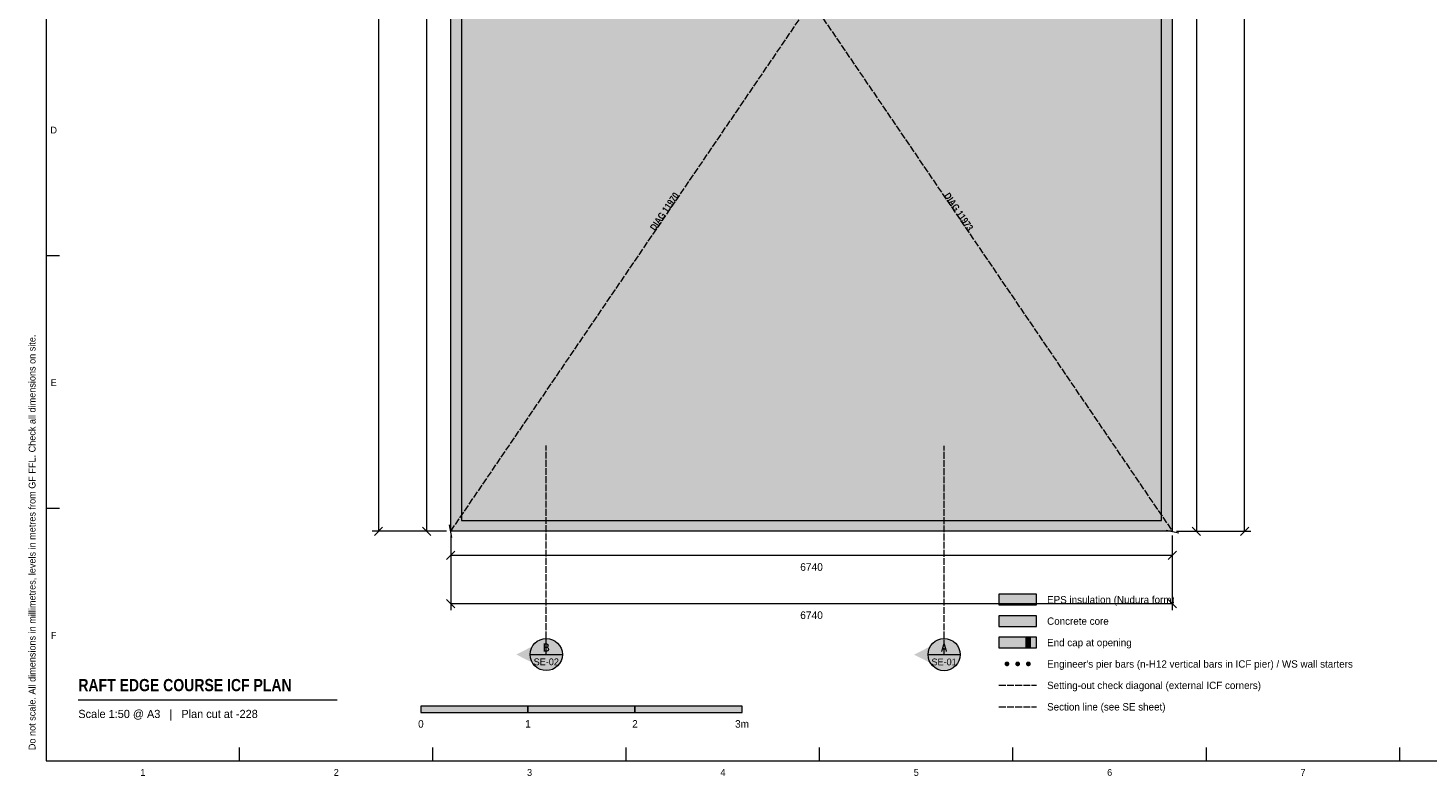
# Model space of a CAD drawing. Header units: millimetres. Extents: x 17 to 413, y 4 to 292.
# Tile 1 of 3: x 17 to 278, y 4 to 144. Entities that reach past the tile are written whole.
import ezdxf
from ezdxf.enums import TextEntityAlignment as Align

# ---------------------------------------------------------------- set-up
doc = ezdxf.new("R2010")
doc.units = ezdxf.units.MM
doc.linetypes.add('DASHED', pattern=[1.524, 1.27, -0.254])
for name, color, linetype in [('FILL-C_9E1A1A', 7, 'Continuous'), ('FILL-C_B2B2B5', 7, 'Continuous'), ('FILL-EPS', 7, 'Continuous'), ('FILL-INK', 7, 'Continuous'), ('FILL-RED', 7, 'Continuous'), ('FILL-TEAL_DK', 7, 'Continuous'), ('FILL-WHITE', 7, 'Continuous'), ('LINE-C_85297A', 7, 'Continuous'), ('LINE-C_85297A-DASH', 7, 'DASHED'), ('LINE-INK', 7, 'Continuous'), ('LINE-RED', 7, 'Continuous'), ('LINE-RED-DASH', 7, 'DASHED'), ('LINE-STEEL_GREY', 7, 'Continuous'), ('LINE-TEAL_DK', 7, 'Continuous'), ('TEXT-C_85297A', 7, 'Continuous'), ('TEXT-INK', 7, 'Continuous'), ('TEXT-RED', 7, 'Continuous'), ('TEXT-STEEL_GREY', 7, 'Continuous')]:
    doc.layers.add(name, color=color, linetype=linetype)
doc.styles.add('OpenSansCondensed-Bold', font='OpenSansCondensed-Bold.ttf')

msp = doc.modelspace()

# ---------------------------------------------------------------- hatches: boundary and pattern name
at = {"layer": 'FILL-C_9E1A1A', "true_color": 0x9e1a1a}
h = msp.add_hatch(color=256, dxfattribs=at)
h.dxf.hatch_style = 1
h.paths.add_polyline_path([(199.95, 25.1), (199.93, 25.22), (199.89, 25.33), (199.82, 25.42), (199.73, 25.49), (199.62, 25.53), (199.5, 25.55), (199.38, 25.53), (199.28, 25.49), (199.18, 25.42), (199.11, 25.33), (199.07, 25.22), (199.05, 25.1), (199.07, 24.98), (199.11, 24.88), (199.18, 24.78), (199.28, 24.71), (199.38, 24.67), (199.5, 24.65), (199.62, 24.67), (199.73, 24.71), (199.82, 24.78), (199.89, 24.88), (199.93, 24.98)])
h = msp.add_hatch(color=256, dxfattribs=at)
h.dxf.hatch_style = 1
h.paths.add_polyline_path([(201.95, 25.1), (201.93, 25.22), (201.89, 25.33), (201.82, 25.42), (201.72, 25.49), (201.62, 25.53), (201.5, 25.55), (201.38, 25.53), (201.28, 25.49), (201.18, 25.42), (201.11, 25.33), (201.07, 25.22), (201.05, 25.1), (201.07, 24.98), (201.11, 24.88), (201.18, 24.78), (201.28, 24.71), (201.38, 24.67), (201.5, 24.65), (201.62, 24.67), (201.72, 24.71), (201.82, 24.78), (201.89, 24.88), (201.93, 24.98)])
h = msp.add_hatch(color=256, dxfattribs=at)
h.dxf.hatch_style = 1
h.paths.add_polyline_path([(203.95, 25.1), (203.93, 25.22), (203.89, 25.33), (203.82, 25.42), (203.72, 25.49), (203.62, 25.53), (203.5, 25.55), (203.38, 25.53), (203.28, 25.49), (203.18, 25.42), (203.11, 25.33), (203.07, 25.22), (203.05, 25.1), (203.07, 24.98), (203.11, 24.88), (203.18, 24.78), (203.28, 24.71), (203.38, 24.67), (203.5, 24.65), (203.62, 24.67), (203.72, 24.71), (203.82, 24.78), (203.89, 24.88), (203.93, 24.98)])
at = {"layer": 'FILL-C_B2B2B5', "true_color": 0xb2b2b5}
h = msp.add_hatch(color=256, dxfattribs=at)
h.dxf.hatch_style = 1
h.paths.add_polyline_path([(198, 32.1), (205, 32.1), (205, 34.1), (198, 34.1)])
at = {"layer": 'FILL-EPS', "true_color": 0xccffff}
h = msp.add_hatch(color=256, dxfattribs=at)
h.dxf.hatch_style = 1
h.paths.add_polyline_path([(95.59, 247.66), (230.39, 247.66), (230.39, 247.66), (230.41, 247.69), (230.39, 247.66), (230.39, 49.86), (230.39, 49.85), (230.42, 49.82), (230.4, 49.85), (230.39, 49.85), (230.39, 49.85), (230.39, 49.86), (95.59, 49.86)])
h.paths.add_polyline_path([(228.35, 51.89), (228.35, 245.63), (97.62, 245.63), (97.62, 51.89)], flags=0)
h = msp.add_hatch(color=256, dxfattribs=at)
h.dxf.hatch_style = 1
h.paths.add_polyline_path([(198, 36.1), (205, 36.1), (205, 38.1), (198, 38.1)])
h = msp.add_hatch(color=256, dxfattribs=at)
h.dxf.hatch_style = 1
h.paths.add_polyline_path([(198, 28.1), (205, 28.1), (205, 30.1), (198, 30.1)])
at = {"layer": 'FILL-INK', "true_color": 0x14141a}
h = msp.add_hatch(color=256, dxfattribs=at)
h.dxf.hatch_style = 1
h.paths.add_polyline_path([(90, 16), (110, 16), (110, 17.2), (90, 17.2)])
h = msp.add_hatch(color=256, dxfattribs=at)
h.dxf.hatch_style = 1
h.paths.add_polyline_path([(130, 16), (150, 16), (150, 17.2), (130, 17.2)])
at = {"layer": 'FILL-RED', "true_color": 0xb81a1f}
h = msp.add_hatch(color=256, dxfattribs=at)
h.dxf.hatch_style = 1
h.paths.add_polyline_path([(107.83, 26.85), (113.43, 24), (113.43, 29.7)])
h = msp.add_hatch(color=256, dxfattribs=at)
h.dxf.hatch_style = 1
h.paths.add_polyline_path([(182.15, 26.83), (187.75, 23.98), (187.75, 29.68)])
at = {"layer": 'FILL-TEAL_DK', "true_color": 0x006b5c}
h = msp.add_hatch(color=256, dxfattribs=at)
h.dxf.hatch_style = 1
h.paths.add_polyline_path([(203, 28.1), (203.9, 28.1), (203.9, 30.1), (203, 30.1)])
at = {"layer": 'FILL-WHITE', "true_color": 0xffffff}
h = msp.add_hatch(color=256, dxfattribs=at)
h.dxf.hatch_style = 1
h.paths.add_polyline_path([(133.7, 103.65), (140.35, 113.41), (137.4, 115.42), (130.76, 105.66)])
h = msp.add_hatch(color=256, dxfattribs=at)
h.dxf.hatch_style = 1
h.paths.add_polyline_path([(185.66, 113.37), (192.3, 103.62), (195.25, 105.63), (188.6, 115.38)])
h = msp.add_hatch(color=256, dxfattribs=at)
h.dxf.hatch_style = 1
h.paths.add_polyline_path([(116.43, 26.85), (116.32, 27.63), (116.02, 28.35), (115.55, 28.97), (114.93, 29.45), (114.2, 29.75), (113.43, 29.85), (112.65, 29.75), (111.93, 29.45), (111.3, 28.97), (110.83, 28.35), (110.53, 27.63), (110.43, 26.85), (110.53, 26.08), (110.83, 25.35), (111.3, 24.73), (111.93, 24.25), (112.65, 23.95), (113.43, 23.85), (114.2, 23.95), (114.93, 24.25), (115.55, 24.73), (116.02, 25.35), (116.32, 26.08)])
h = msp.add_hatch(color=256, dxfattribs=at)
h.dxf.hatch_style = 1
h.paths.add_polyline_path([(190.75, 26.83), (190.64, 27.6), (190.34, 28.33), (189.87, 28.95), (189.25, 29.42), (188.52, 29.72), (187.75, 29.83), (186.97, 29.72), (186.25, 29.42), (185.62, 28.95), (185.15, 28.33), (184.85, 27.6), (184.75, 26.83), (184.85, 26.05), (185.15, 25.33), (185.62, 24.71), (186.25, 24.23), (186.97, 23.93), (187.75, 23.83), (188.52, 23.93), (189.25, 24.23), (189.87, 24.71), (190.34, 25.33), (190.64, 26.05)])
h = msp.add_hatch(color=256, dxfattribs=at)
h.dxf.hatch_style = 1
h.paths.add_polyline_path([(110, 16), (130, 16), (130, 17.2), (110, 17.2)])

# ---------------------------------------------------------------- linework, layer by layer
at = {"layer": 'LINE-C_85297A', "lineweight": 5}
for p, q in [((95.81, 48.68), (95.36, 51.04)), ((229.25, 50.04), (231.61, 49.59))]:
    msp.add_line(p, q, dxfattribs=at)
at = {"layer": 'LINE-C_85297A-DASH', "lineweight": 5}
for p, q in [((95.57, 247.67), (230.43, 49.81)), ((95.59, 49.86), (230.41, 247.69)), ((198, 21.1), (205, 21.1))]:
    msp.add_line(p, q, dxfattribs=at)
at = {"layer": 'LINE-INK', "lineweight": 5}
for p, q in [((82.09, 247.66), (82.09, 49.86)), ((91.09, 49.86), (91.09, 247.66)), ((234.89, 247.66), (234.89, 49.86)), ((243.89, 49.86), (243.89, 247.66)), ((20, 101.33), (22.5, 101.33)), ((20, 54.17), (22.5, 54.17)), ((94.79, 49.86), (80.89, 49.86)), ((82.86, 50.64), (81.31, 49.08)), ((94.79, 49.86), (89.89, 49.86)), ((91.86, 49.08), (90.31, 50.64)), ((231.19, 49.86), (236.09, 49.86)), ((231.19, 49.86), (245.09, 49.86)), ((234.11, 50.64), (235.66, 49.08)), ((243.11, 49.08), (244.66, 50.64)), ((95.59, 49.06), (95.59, 44.16)), ((95.59, 49.06), (95.59, 35.16)), ((230.39, 49.06), (230.39, 44.16)), ((230.39, 49.06), (230.39, 35.16)), ((96.36, 46.14), (94.81, 44.58)), ((230.39, 45.36), (95.59, 45.36)), ((231.16, 46.14), (229.61, 44.58)), ((94.81, 37.14), (96.36, 35.58)), ((229.61, 37.14), (231.16, 35.58)), ((95.59, 36.36), (230.39, 36.36)), ((26, 18.4), (74.33, 18.4)), ((56.12, 7), (56.12, 9.5)), ((92.25, 7), (92.25, 9.5)), ((128.38, 7), (128.38, 9.5)), ((164.5, 7), (164.5, 9.5)), ((200.62, 7), (200.62, 9.5)), ((236.75, 7), (236.75, 9.5)), ((272.88, 7), (272.88, 9.5))]:
    msp.add_line(p, q, dxfattribs=at)
for points in [[(20, 7), (413, 7), (413, 290), (20, 290)], [(95.59, 49.86), (95.59, 247.66), (230.39, 247.66), (230.39, 247.66), (230.41, 247.69), (230.39, 247.66), (230.39, 49.86), (230.39, 49.85), (230.42, 49.82), (230.4, 49.85), (230.39, 49.85), (230.39, 49.85), (230.39, 49.86)], [(97.62, 51.89), (228.35, 51.89), (228.35, 245.63), (97.62, 245.63)], [(198, 36.1), (205, 36.1), (205, 38.1), (198, 38.1)], [(198, 28.1), (205, 28.1), (205, 30.1), (198, 30.1)], [(90, 16), (110, 16), (110, 17.2), (90, 17.2)], [(110, 16), (130, 16), (130, 17.2), (110, 17.2)], [(130, 16), (150, 16), (150, 17.2), (130, 17.2)]]:
    msp.add_lwpolyline(points, close=True, dxfattribs=at)
at = {"layer": 'LINE-RED', "lineweight": 5}
for p, q in [((110.43, 26.85), (116.43, 26.85)), ((184.75, 26.83), (190.75, 26.83))]:
    msp.add_line(p, q, dxfattribs=at)
for centre in [(113.43, 26.85), (187.75, 26.83)]:
    msp.add_circle(centre, 3, dxfattribs=at)
at = {"layer": 'LINE-RED-DASH', "lineweight": 5}
for p, q in [((113.43, 26.85), (113.43, 65.85)), ((187.75, 26.83), (187.75, 65.83)), ((198, 17.1), (205, 17.1))]:
    msp.add_line(p, q, dxfattribs=at)
at = {"layer": 'LINE-STEEL_GREY', "lineweight": 5}
msp.add_lwpolyline([(198, 32.1), (205, 32.1), (205, 34.1), (198, 34.1)], close=True, dxfattribs=at)
at = {"layer": 'LINE-TEAL_DK', "lineweight": 5}
msp.add_lwpolyline([(203, 28.1), (203.9, 28.1), (203.9, 30.1), (203, 30.1)], close=True, dxfattribs=at)

# ---------------------------------------------------------------- texts
at = {"layer": 'TEXT-C_85297A', "style": 'OpenSansCondensed-Bold'}
for s, rotation, p in [('DIAG 11970', 55.7238, (136.03, 109.21)), ('DIAG 11973', -55.7218, (189.97, 109.17))]:
    msp.add_text(s, height=1.27, rotation=rotation, dxfattribs=at).set_placement(p, align=Align.CENTER)
at = {"layer": 'TEXT-INK'}
for s, height, p in [('6740', 1.422, (162.99, 42.48)), ('6740', 1.422, (162.99, 33.48)), ('0', 1.4, (90, 13.2)), ('1', 1.4, (110, 13.2)), ('2', 1.4, (130, 13.2)), ('3m', 1.397, (150, 13.2))]:
    msp.add_text(s, height=height, dxfattribs=at).set_placement(p, align=Align.CENTER)
for s, p in [('EPS insulation (Nudura form)', (207, 36.4)), ('Concrete core', (207, 32.4)), ('End cap at opening', (207, 28.4)), ("Engineer's pier bars (n-H12 vertical bars in ICF pier) / WS wall starters", (207, 24.4)), ('Setting-out check diagonal (external ICF corners)', (207, 20.4)), ('Section line (see SE sheet)', (207, 16.4))]:
    msp.add_text(s, height=1.3716, dxfattribs=at).set_placement(p)
at = {"layer": 'TEXT-INK', "style": 'OpenSansCondensed-Bold'}
msp.add_text('RAFT EDGE COURSE ICF PLAN', height=2.286, dxfattribs=at).set_placement((26, 20))
at = {"layer": 'TEXT-RED', "style": 'OpenSansCondensed-Bold'}
for s, p in [('B', (113.43, 27.4)), ('A', (187.75, 27.38))]:
    msp.add_text(s, height=1.52, dxfattribs=at).set_placement(p, align=Align.CENTER)
at = {"layer": 'TEXT-RED'}
for s, p in [('SE-02', (113.43, 24.85)), ('SE-01', (187.75, 24.83))]:
    msp.add_text(s, height=1.27, dxfattribs=at).set_placement(p, align=Align.CENTER)
at = {"layer": 'TEXT-STEEL_GREY'}
for s, p in [('D', (21.4, 124.12)), ('E', (21.4, 76.95)), ('F', (21.4, 29.78)), ('1', (38.06, 4.2)), ('2', (74.19, 4.2)), ('3', (110.31, 4.2)), ('4', (146.44, 4.2)), ('5', (182.56, 4.2)), ('6', (218.69, 4.2)), ('7', (254.81, 4.2))]:
    msp.add_text(s, height=1.27, dxfattribs=at).set_placement(p, align=Align.CENTER)
msp.add_text('Do not scale. All dimensions in millimetres, levels in metres from GF FFL. Check all dimensions on site.', height=1.27, rotation=90, dxfattribs=at).set_placement((18, 9))
msp.add_text('Scale 1:50 @ A3   |   Plan cut at -228', height=1.524, dxfattribs=at).set_placement((26, 15))

doc.saveas('drawing.dxf')
